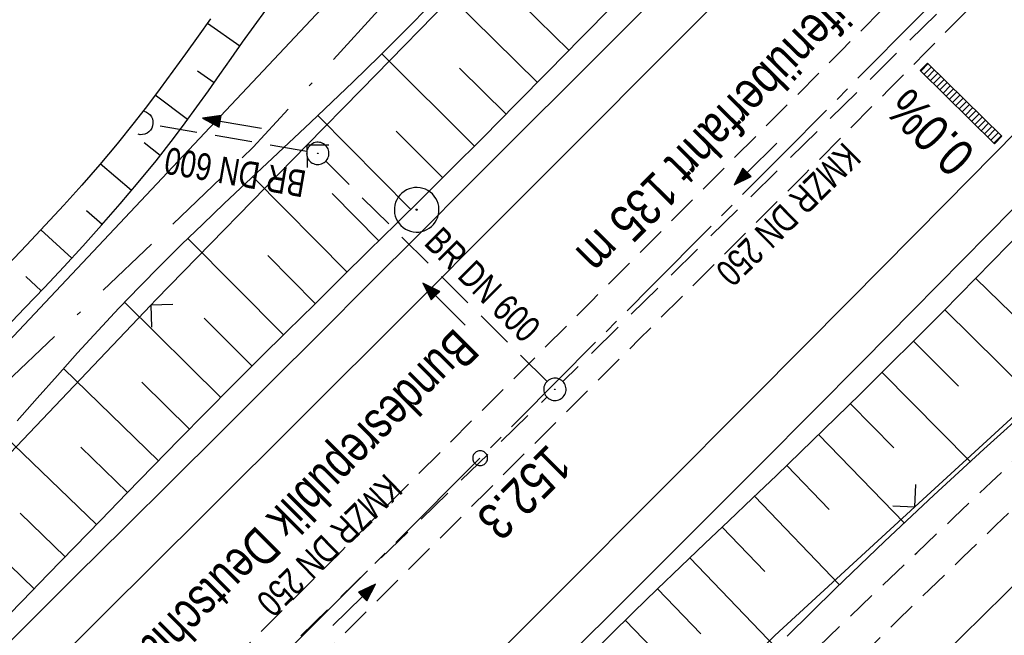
# Model space of a CAD drawing. Extents: x 510526 to 513920, y 467229 to 478797.
# Tile 205 of 256: x 511260 to 511326, y 473008 to 473049. Entities that reach past the tile are written whole.
import ezdxf

# ---------------------------------------------------------------- set-up
doc = ezdxf.new("R2010")
doc.units = 0
doc.header["$LTSCALE"] = 10
doc.header["$MEASUREMENT"] = 0
for name, pattern in [('ACAD_ISO16W100', [73, 15, -6.5, 15, -6.5, 15, -7, 1, -7]), ('ACHSE', [5.5, 4, -0.5, 0.5, -0.5]), ('LT00', [0]), ('LT03', [0.5, 0.3, -0.2]), ('LT11', [0.3, 0.2, -0.1]), ('STRICHLINIE2', [0.375, 0.25, -0.125])]:
    doc.linetypes.add(name, pattern=pattern)
doc.layers.get('0').update_dxf_attribs({"linetype": 'LT00'})
for name, color, linetype in [('-AX-020', 250, 'ACHSE'), ('-Halt-Pfeil', 4, 'LT00'), ('-Haltung', 182, 'STRICHLINIE2'), ('-Haltungsbeschriftung', 182, 'LT00'), ('-QUE-20O', 11, 'LT00'), ('-ST-20-1', 250, 'LT00'), ('BAB-KABEL', 220, 'ACAD_ISO16W100'), ('BRD', 255, 'Continuous'), ('DFK_AB_L', 21, 'LT00'), ('MITTELSTREIFEN-Ü_LINIE', 250, 'LT11'), ('MITTELSTREIFEN-Ü_TEXT', 250, 'LT03'), ('V93_AFBR_BAB', 250, 'LT00'), ('V93_BOESCH', 250, 'LT00'), ('V93_BOSCHUNG', 250, 'LT00'), ('V93_FELDWEG', 250, 'LT11'), ('V93_KA_PRUF', 182, 'LT00'), ('V93_LD_MARK', 250, 'LT00'), ('V93_PKT_AU', 211, 'LT00'), ('V93_UK_DURCH', 182, 'LT00'), ('V93_ZAUN', 40, 'LT00')]:
    doc.layers.add(name, color=color, linetype=linetype)
doc.styles.add('Arial', font='ARIAL.TTF')
doc.styles.add('Beschrift', font='ARIAL.TTF')
doc.styles.add('Haltungsbeschriftung', font='ARIAL.TTF', dxfattribs={"width": 0.75})

# ---------------------------------------------------------------- blocks, each defined once
blk = doc.blocks.new('SYMB0002')
at = {"color": 0, "linetype": 'ByBlock'}
for points in [[(-0.031395, 0.499013), (-0.093691, 0.491144), (-0.154509, 0.475528), (-0.21289, 0.452414), (-0.267913, 0.422164), (-0.318712, 0.385257), (-0.364484, 0.342274), (-0.404509, 0.293893), (-0.438154, 0.240877), (-0.464888, 0.184062), (-0.484292, 0.124345), (-0.496058, 0.062667), (-0.5, 0)], [(-0.5, 0), (-0.496058, -0.062667), (-0.484292, -0.124345), (-0.464888, -0.184062), (-0.438154, -0.240877), (-0.404509, -0.293893), (-0.364485, -0.342274), (-0.318712, -0.385257), (-0.267914, -0.422164), (-0.21289, -0.452414), (-0.154509, -0.475529), (-0.093691, -0.491144), (-0.031395, -0.499014), (0.031395, -0.499014)], [(0.5, 0), (0.496057, 0.062667), (0.484292, 0.124345), (0.464888, 0.184062), (0.438153, 0.240877), (0.404509, 0.293893), (0.364484, 0.342274), (0.318712, 0.385257), (0.267913, 0.422164), (0.21289, 0.452414), (0.154509, 0.475528), (0.093691, 0.491144), (0.031395, 0.499013), (-0.031395, 0.499013)], [(0.031395, -0.499014), (0.093691, -0.491144), (0.154509, -0.475529), (0.21289, -0.452414), (0.267914, -0.422164), (0.318712, -0.385257), (0.364485, -0.342274), (0.404509, -0.293893), (0.438154, -0.240877), (0.464889, -0.184062), (0.484292, -0.124345), (0.496058, -0.062667), (0.5, 0)]]:
    blk.add_lwpolyline(points, dxfattribs=at)
blk = doc.blocks.new('SYMB0003')
at = {"color": 0, "linetype": 'ByBlock'}
for p, q in [((-0.015712, 0), (0.010166, 0.012015)), ((0, -0.021257), (-0.015712, 0)), ((0.010166, 0.012015), (0, -0.021257))]:
    blk.add_line(p, q, dxfattribs=at)
for points in [[(-0.031395, 0.499013), (-0.093691, 0.491144), (-0.154509, 0.475528), (-0.21289, 0.452414), (-0.267913, 0.422164), (-0.318712, 0.385257), (-0.364484, 0.342274), (-0.404509, 0.293893), (-0.438154, 0.240877), (-0.464888, 0.184062), (-0.484292, 0.124345), (-0.496058, 0.062667), (-0.5, 0)], [(0.5, 0), (0.496057, 0.062667), (0.484292, 0.124345), (0.464888, 0.184062), (0.438153, 0.240877), (0.404509, 0.293893), (0.364484, 0.342274), (0.318712, 0.385257), (0.267913, 0.422164), (0.21289, 0.452414), (0.154509, 0.475528), (0.093691, 0.491144), (0.031395, 0.499013), (-0.031395, 0.499013)], [(-0.5, 0), (-0.496058, -0.062667), (-0.484292, -0.124345), (-0.464888, -0.184062), (-0.438154, -0.240877), (-0.404509, -0.293893), (-0.364485, -0.342274), (-0.318712, -0.385257), (-0.267914, -0.422164), (-0.21289, -0.452414), (-0.154509, -0.475529), (-0.093691, -0.491144), (-0.031395, -0.499014), (0.031395, -0.499014)], [(0.031395, -0.499014), (0.093691, -0.491144), (0.154509, -0.475529), (0.21289, -0.452414), (0.267914, -0.422164), (0.318712, -0.385257), (0.364485, -0.342274), (0.404509, -0.293893), (0.438154, -0.240877), (0.464889, -0.184062), (0.484292, -0.124345), (0.496058, -0.062667), (0.5, 0)]]:
    blk.add_lwpolyline(points, dxfattribs=at)
blk = doc.blocks.new('SYMB0024')
at = {"color": 0, "linetype": 'ByBlock'}
for p, q in [((-0.5, 0.5), (0, 0)), ((0, 0), (0.5, 0.5))]:
    blk.add_line(p, q, dxfattribs=at)
blk = doc.blocks.new('SYMB1107')
at = {"color": 0, "linetype": 'ByBlock'}
for points in [[(-0.2, 0), (-0.196157, 0.039018), (-0.184776, 0.076537), (-0.166294, 0.111114), (-0.141421, 0.141421), (-0.111114, 0.166294), (-0.076537, 0.184776), (-0.039018, 0.196157), (0, 0.2)], [(0, 0.2), (0.039018, 0.196157), (0.076537, 0.184776), (0.111114, 0.166294), (0.141421, 0.141421), (0.166294, 0.111114), (0.184776, 0.076537), (0.196157, 0.039018), (0.2, 0)]]:
    blk.add_lwpolyline(points, dxfattribs=at)
blk = doc.blocks.new('SYMB0070')
at = {"color": 0, "linetype": 'ByBlock'}
for p, q in [((-0.5, 0), (0.2, 0)), ((0.5, 0), (0.2, 0.1)), ((0.2, 0.1), (0.2, 0)), ((0.468, 0), (0.21, 0.086)), ((0.21, 0.086), (0.21, -0.086)), ((0.21, -0.086), (0.468, 0)), ((0.22, -0.072), (0.437, 0)), ((0.23, -0.058), (0.405, 0)), ((0.24, -0.045), (0.374, 0)), ((0.342, 0), (0.25, 0.031)), ((0.25, 0.031), (0.25, -0.031)), ((0.25, -0.031), (0.342, 0)), ((0.26, -0.017), (0.31, 0)), ((0.27, -0.003), (0.279, 0))]:
    blk.add_line(p, q, dxfattribs=at)
for points in [[(0.2, 0), (0.2, -0.1), (0.5, 0)], [(0.437, 0), (0.22, 0.072), (0.22, -0.072)], [(0.405, 0), (0.23, 0.058), (0.23, -0.058)], [(0.374, 0), (0.24, 0.045), (0.24, -0.045)], [(0.31, 0), (0.26, 0.017), (0.26, -0.017)], [(0.279, 0), (0.27, 0.003), (0.27, -0.003)]]:
    blk.add_lwpolyline(points, dxfattribs=at)

msp = doc.modelspace()

# ---------------------------------------------------------------- linework, layer by layer
at = {"layer": '-AX-020', "ltscale": 0.2, "flags": 128}
msp.add_lwpolyline([(513881.716, 478796.972), (513877.87, 478787.354), (513870.367, 478768.801), (513862.788, 478750.278), (513855.137, 478731.786), (513847.411, 478713.324), (513839.611, 478694.893), (513831.738, 478676.494), (513823.791, 478658.127), (513815.771, 478639.791), (513807.678, 478621.487), (513799.512, 478603.216), (513791.272, 478584.978), (513782.96, 478566.773), (513774.576, 478548.601), (513766.118, 478530.463), (513757.588, 478512.359), (513748.986, 478494.289), (513740.312, 478476.254), (513731.565, 478458.253), (513722.747, 478440.287), (513713.857, 478422.357), (513704.896, 478404.463), (513695.863, 478386.605), (513686.758, 478368.782), (513677.583, 478350.997), (513668.336, 478333.248), (513659.019, 478315.536), (513649.63, 478297.862), (513640.172, 478280.225), (513630.643, 478262.626), (513621.043, 478245.066), (513611.374, 478227.544), (513601.634, 478210.061), (513591.825, 478192.617), (513586.745, 478183.647), (513576.83, 478166.262), (513566.848, 478148.917), (513556.8, 478131.609), (513546.688, 478114.338), (513536.514, 478097.104), (513526.28, 478079.906), (513515.988, 478062.743), (513505.638, 478045.613), (513495.234, 478028.517), (513484.778, 478011.453), (513474.27, 477994.421), (513463.712, 477977.419), (513453.108, 477960.447), (513442.457, 477943.503), (513431.762, 477926.587), (513421.026, 477909.698), (513410.248, 477892.835), (513399.432, 477875.997), (513388.579, 477859.182), (513377.691, 477842.39), (513366.769, 477825.62), (513355.815, 477808.871), (513344.831, 477792.142), (513333.819, 477775.431), (513322.78, 477758.738), (513311.715, 477742.062), (513300.628, 477725.401), (513289.519, 477708.754), (513278.389, 477692.121), (513267.242, 477675.5), (513256.078, 477658.891), (513244.899, 477642.291), (513233.706, 477625.7), (513222.502, 477609.117), (513211.288, 477592.542), (513200.066, 477575.971), (513188.837, 477559.405), (513177.603, 477542.843), (513166.366, 477526.282), (513154.797, 477509.239), (513142.496, 477491.114), (513130.197, 477472.988), (513117.902, 477454.859), (513105.613, 477436.726), (513093.333, 477418.587), (513081.064, 477400.44), (513068.808, 477382.285), (513056.567, 477364.119), (513044.344, 477345.942), (513032.141, 477327.752), (513019.958, 477309.547), (513007.8, 477291.325), (512995.668, 477273.087), (512983.565, 477254.83), (512971.492, 477236.552), (512959.452, 477218.253), (512947.447, 477199.931), (512935.479, 477181.584), (512923.551, 477163.212), (512911.665, 477144.812), (512899.822, 477126.385), (512888.026, 477107.927), (512876.279, 477089.439), (512864.582, 477070.918), (512852.939, 477052.364), (512841.352, 477033.775), (512829.822, 477015.15), (512818.352, 476996.488), (512806.945, 476977.787), (512795.603, 476959.048), (512789.644, 476949.141), (512778.405, 476930.339), (512767.236, 476911.496), (512756.135, 476892.613), (512745.103, 476873.688), (512734.14, 476854.724), (512723.246, 476835.72), (512712.422, 476816.676), (512701.668, 476797.593), (512690.983, 476778.471), (512680.369, 476759.309), (512669.824, 476740.11), (512659.35, 476720.871), (512648.946, 476701.595), (512638.612, 476682.281), (512628.349, 476662.929), (512618.157, 476643.54), (512608.036, 476624.113), (512597.985, 476604.65), (512588.006, 476585.15), (512578.098, 476565.614), (512568.261, 476546.042), (512558.497, 476526.434), (512548.803, 476506.791), (512539.182, 476487.112), (512529.632, 476467.399), (512520.155, 476447.65), (512510.749, 476427.867), (512501.416, 476408.05), (512492.156, 476388.199), (512482.968, 476368.314), (512473.852, 476348.396), (512464.81, 476328.445), (512455.84, 476308.46), (512446.944, 476288.443), (512438.12, 476268.394), (512429.37, 476248.313), (512420.694, 476228.2), (512412.09, 476208.055), (512403.561, 476187.879), (512395.105, 476167.672), (512386.723, 476147.434), (512378.415, 476127.166), (512370.181, 476106.867), (512362.021, 476086.539), (512353.936, 476066.181), (512345.925, 476045.794), (512337.988, 476025.377), (512330.127, 476004.932), (512322.339, 475984.458), (512314.627, 475963.955), (512306.989, 475943.425), (512299.427, 475922.867), (512291.94, 475902.281), (512284.528, 475881.669), (512277.191, 475861.029), (512269.93, 475840.362), (512262.744, 475819.67), (512255.634, 475798.951), (512248.599, 475778.206), (512241.641, 475757.436), (512234.758, 475736.641), (512227.951, 475715.82), (512221.221, 475694.975), (512214.566, 475674.105), (512207.988, 475653.211), (512201.487, 475632.294), (512200.128, 475627.887), (512194.281, 475608.791), (512188.5, 475589.674), (512182.785, 475570.538), (512177.137, 475551.381), (512171.56, 475532.204), (512166.053, 475513.007), (512160.618, 475493.788), (512155.257, 475474.55), (512149.971, 475455.29), (512148.09, 475448.361), (512142.908, 475429.074), (512137.804, 475409.765), (512132.778, 475390.436), (512127.829, 475371.088), (512122.957, 475351.719), (512118.163, 475332.332), (512113.447, 475312.925), (512108.808, 475293.499), (512104.247, 475274.055), (512099.765, 475254.593), (512095.36, 475235.113), (512091.033, 475215.616), (512086.785, 475196.101), (512082.614, 475176.57), (512078.522, 475157.022), (512074.508, 475137.458), (512070.573, 475117.878), (512066.716, 475098.282), (512063.238, 475080.246), (512059.532, 475060.621), (512055.901, 475040.983), (512052.344, 475021.33), (512048.857, 475001.665), (512045.438, 474981.988), (512042.084, 474962.3), (512038.794, 474942.602), (512035.562, 474922.893), (512032.388, 474903.175), (512029.269, 474883.449), (512026.201, 474863.714), (512023.183, 474843.972), (512020.21, 474824.222), (512017.282, 474804.467), (512014.394, 474784.705), (512011.544, 474764.937), (512008.73, 474745.165), (512005.949, 474725.388), (512003.198, 474705.607), (512000.474, 474685.821), (511997.775, 474666.033), (511995.098, 474646.242), (511992.439, 474626.448), (511989.798, 474606.651), (511987.169, 474586.854), (511984.552, 474567.054), (511981.943, 474547.253), (511979.34, 474527.452), (511976.744, 474507.689), (511975.127, 474495.377), (511973.477, 474482.815), (511971.825, 474470.254), (511970.169, 474457.693), (511968.506, 474445.133), (511966.835, 474432.574), (511965.154, 474420.016), (511963.46, 474407.46), (511961.752, 474394.906), (511960.027, 474382.355), (511958.283, 474369.806), (511956.518, 474357.259), (511954.73, 474344.717), (511952.918, 474332.177), (511951.078, 474319.642), (511949.209, 474307.111), (511947.309, 474294.584), (511945.376, 474282.063), (511943.407, 474269.547), (511941.4, 474257.038), (511939.355, 474244.534), (511937.267, 474232.038), (511935.137, 474219.549), (511932.96, 474207.067), (511930.736, 474194.594), (511928.462, 474182.131), (511926.136, 474169.676), (511923.757, 474157.232), (511921.321, 474144.799), (511918.829, 474132.377), (511916.276, 474119.967), (511913.661, 474107.57), (511910.982, 474095.187), (511908.238, 474082.818), (511905.425, 474070.464), (511902.544, 474058.127), (511899.59, 474045.806), (511896.562, 474033.504), (511893.47, 474021.261), (511890.29, 474008.997), (511887.033, 473996.753), (511883.699, 473984.53), (511880.287, 473972.328), (511876.798, 473960.148), (511873.233, 473947.991), (511869.591, 473935.856), (511865.873, 473923.745), (511862.077, 473911.656), (511858.206, 473899.593), (511854.259, 473887.554), (511850.236, 473875.54), (511846.136, 473863.552), (511841.962, 473851.59), (511837.711, 473839.654), (511833.386, 473827.746), (511828.985, 473815.865), (511824.51, 473804.012), (511819.96, 473792.188), (511815.335, 473780.392), (511810.636, 473768.626), (511805.863, 473756.89), (511801.015, 473745.185), (511796.094, 473733.51), (511791.099, 473721.866), (511786.031, 473710.255), (511780.889, 473698.675), (511775.675, 473687.128), (511770.388, 473675.615), (511765.028, 473664.135), (511759.596, 473652.689), (511754.091, 473641.278), (511748.515, 473629.901), (511742.867, 473618.56), (511737.147, 473607.255), (511731.356, 473595.986), (511725.494, 473584.754), (511719.562, 473573.559), (511713.558, 473562.402), (511707.485, 473551.283), (511701.341, 473540.203), (511695.128, 473529.162), (511688.845, 473518.159), (511682.492, 473507.198), (511676.07, 473496.276), (511669.58, 473485.395), (511663.021, 473474.555), (511656.394, 473463.757), (511649.699, 473453.001), (511642.935, 473442.288), (511636.105, 473431.617), (511629.207, 473420.99), (511622.242, 473410.406), (511615.211, 473399.867), (511608.113, 473389.372), (511600.949, 473378.922), (511593.719, 473368.518), (511586.423, 473358.16), (511579.062, 473347.848), (511571.637, 473337.582), (511564.147, 473327.364), (511556.592, 473317.193), (511548.973, 473307.07), (511541.291, 473296.996), (511533.545, 473286.969), (511525.735, 473276.993), (511517.863, 473267.066), (511509.929, 473257.188), (511501.932, 473247.361), (511493.873, 473237.584), (511485.753, 473227.859), (511477.572, 473218.186), (511475.548, 473215.811), (511467.291, 473206.202), (511458.976, 473196.642), (511450.605, 473187.132), (511442.182, 473177.667), (511433.709, 473168.249), (511425.188, 473158.872), (511416.622, 473149.537), (511408.014, 473140.241), (511399.365, 473130.982), (511390.679, 473121.758), (511381.958, 473112.568), (511373.205, 473103.409), (511364.421, 473094.278), (511355.61, 473085.175), (511346.772, 473076.096), (511337.912, 473067.039), (511329.031, 473058.003), (511320.132, 473048.986), (511311.216, 473039.984), (511302.286, 473030.997), (511293.345, 473022.02), (511284.394, 473013.053), (511275.436, 473004.094), (511266.473, 472995.139), (511255.909, 472984.591), (511236.789, 472965.502), (511230.177, 472958.9), (511223.567, 472952.294), (511216.964, 472945.683), (511210.368, 472939.063), (511203.785, 472932.433), (511197.215, 472925.788), (511190.663, 472919.125), (511184.131, 472912.443), (511177.622, 472905.739), (511171.139, 472899.01), (511164.685, 472892.252), (511158.263, 472885.464), (511151.877, 472878.643), (511145.529, 472871.786), (511139.222, 472864.891), (511132.96, 472857.955), (511126.746, 472850.976), (511120.583, 472843.952), (511114.476, 472836.881), (511109.32, 472830.82), (511103.322, 472823.655), (511097.386, 472816.438), (511091.511, 472809.171), (511085.699, 472801.854), (511079.95, 472794.488), (511074.265, 472787.072), (511068.642, 472779.609), (511063.084, 472772.097), (511057.591, 472764.538), (511052.162, 472756.933), (511046.799, 472749.281), (511041.501, 472741.584), (511036.27, 472733.841), (511031.105, 472726.054), (511026.007, 472718.223), (511020.976, 472710.349), (511016.012, 472702.431), (511011.117, 472694.472), (511006.29, 472686.471), (511001.532, 472678.429), (510996.842, 472670.347), (510992.223, 472662.225), (510987.672, 472654.063), (510983.192, 472645.863), (510978.782, 472637.625), (510974.443, 472629.349), (510970.175, 472621.036), (510965.978, 472612.687), (510961.853, 472604.303), (510957.799, 472595.883), (510953.818, 472587.43), (510949.91, 472578.942), (510946.074, 472570.422), (510942.311, 472561.868), (510938.622, 472553.283), (510935.007, 472544.666), (510931.465, 472536.02), (510927.997, 472527.343), (510924.604, 472518.636), (510921.286, 472509.901), (510918.042, 472501.138), (510914.874, 472492.347), (510911.781, 472483.529), (510908.763, 472474.686), (510905.821, 472465.817), (510902.956, 472456.923), (510900.166, 472448.004), (510897.454, 472439.062), (510894.817, 472430.098), (510892.258, 472421.111), (510889.776, 472412.102), (510887.37, 472403.073), (510885.043, 472394.023), (510882.792, 472384.954), (510880.62, 472375.866), (510878.525, 472366.759), (510876.509, 472357.635), (510874.57, 472348.494), (510872.71, 472339.337), (510870.929, 472330.164), (510869.226, 472320.976), (510867.602, 472311.774), (510866.056, 472302.558), (510864.59, 472293.33), (510863.202, 472284.089), (510861.894, 472274.837), (510860.665, 472265.574), (510859.516, 472256.301), (510858.445, 472247.018), (510857.455, 472237.726), (510856.544, 472228.427), (510855.712, 472219.119), (510854.96, 472209.806), (510854.288, 472200.485), (510853.696, 472191.159), (510853.184, 472181.829), (510852.752, 472172.495), (510852.399, 472163.157), (510852.127, 472153.817), (510851.934, 472144.475), (510851.822, 472135.131), (510851.789, 472125.787), (510851.836, 472116.443), (510851.964, 472107.1), (510852.009, 472104.711), (510852.237, 472095.37), (510852.543, 472086.03), (510852.927, 472076.694), (510853.387, 472067.361), (510853.922, 472058.032), (510854.53, 472048.707), (510855.21, 472039.388), (510855.961, 472030.074), (510856.782, 472020.766), (510857.671, 472011.464), (510858.627, 472002.169), (510859.649, 471992.88), (510860.734, 471983.599), (510861.883, 471974.326), (510863.094, 471965.06), (510864.364, 471955.802), (510865.694, 471946.554), (510867.082, 471937.313), (510868.525, 471928.081), (510870.024, 471918.857), (510871.577, 471909.643), (510873.182, 471900.438), (510874.839, 471891.241), (510876.545, 471882.054), (510878.3, 471872.876), (510880.102, 471863.708), (510881.95, 471854.548), (510883.842, 471845.397), (510885.778, 471836.255), (510887.756, 471827.123), (510889.775, 471817.999), (510891.834, 471808.885), (510893.93, 471799.779), (510896.064, 471790.681), (510898.233, 471781.592), (510900.437, 471772.511), (510902.673, 471763.439), (510904.942, 471754.374), (510907.241, 471745.317), (510909.57, 471736.267), (510911.926, 471727.225), (510914.31, 471718.19), (510916.719, 471709.161), (510919.152, 471700.139), (510921.608, 471691.124), (510924.087, 471682.114), (510926.585, 471673.11), (510929.104, 471664.112), (510931.64, 471655.118), (510934.193, 471646.129), (510936.762, 471637.145), (510939.345, 471628.165), (510941.941, 471619.188), (510944.55, 471610.216), (510947.169, 471601.246), (510949.797, 471592.279), (510952.434, 471583.314), (510955.078, 471574.352), (510957.727, 471565.391), (510960.382, 471556.431), (510963.039, 471547.473), (510967.703, 471531.767), (510970.248, 471523.199), (510975.26, 471506.323), (510980.27, 471489.445), (510985.273, 471472.566), (510990.267, 471455.684), (510995.248, 471438.798), (511000.214, 471421.908), (511005.162, 471405.012), (511010.087, 471388.11), (511014.988, 471371.201), (511019.861, 471354.283), (511024.703, 471337.357), (511029.511, 471320.421), (511034.281, 471303.475), (511039.011, 471286.517), (511043.698, 471269.547), (511048.338, 471252.564), (511052.928, 471235.568), (511057.465, 471218.557), (511061.945, 471201.532), (511066.367, 471184.491), (511070.726, 471167.434), (511075.019, 471150.36), (511079.243, 471133.269), (511083.395, 471116.16), (511086.572, 471102.843), (511090.589, 471085.702), (511094.527, 471068.543), (511098.388, 471051.366), (511102.17, 471034.172), (511105.875, 471016.961), (511109.501, 470999.734), (511113.048, 470982.489), (511116.518, 470965.23), (511119.908, 470947.954), (511123.221, 470930.663), (511126.454, 470913.357), (511129.609, 470896.037), (511132.686, 470878.703), (511135.683, 470861.354), (511138.602, 470843.993), (511141.441, 470826.619), (511144.202, 470809.231), (511146.884, 470791.831), (511149.487, 470774.42), (511152.01, 470756.996), (511154.454, 470739.562), (511156.819, 470722.116), (511159.105, 470704.66), (511161.311, 470687.193), (511163.438, 470669.717), (511165.485, 470652.232), (511165.638, 470650.897), (511167.873, 470631.022), (511170.027, 470611.138), (511172.103, 470591.246), (511174.098, 470571.346), (511176.014, 470551.438), (511177.851, 470531.523), (511179.526, 470512.546), (511180.884, 470496.345), (511182.163, 470480.137), (511183.363, 470463.922), (511184.482, 470447.702), (511185.522, 470431.478), (511186.482, 470415.247), (511187.362, 470399.013), (511188.162, 470382.774), (511188.882, 470366.532), (511189.522, 470350.286), (511190.082, 470334.037), (511190.563, 470317.786), (511190.963, 470301.532), (511191.284, 470285.277), (511191.524, 470269.02), (511191.684, 470252.763), (511191.765, 470236.505), (511191.765, 470220.247), (511191.686, 470203.988), (511191.526, 470187.731), (511191.287, 470171.474), (511191.243, 470169.007), (511190.912, 470152.752), (511190.504, 470136.499), (511190.023, 470120.247), (511189.472, 470103.998), (511188.854, 470087.752), (511188.173, 470071.508), (511187.432, 470055.266), (511186.634, 470039.027), (511185.783, 470022.791), (511184.882, 470006.558), (511183.935, 469990.327), (511182.944, 469974.099), (511181.913, 469957.873), (511180.846, 469941.65), (511179.745, 469925.429), (511178.614, 469909.21), (511177.457, 469892.993), (511176.276, 469876.777), (511175.075, 469860.563), (511173.858, 469844.35), (511172.627, 469828.139), (511171.386, 469811.927), (511170.138, 469795.717), (511168.847, 469778.991), (511030.959, 467993.348), (511029.419, 467973.407), (511027.883, 467953.466), (511026.353, 467933.525), (511024.832, 467913.582), (511023.323, 467893.64), (511021.828, 467873.695), (511020.353, 467853.75), (511018.898, 467833.804), (511017.467, 467813.855), (511016.063, 467793.903), (511014.69, 467773.951), (511013.35, 467753.995), (511012.046, 467734.038), (511010.782, 467714.078), (511009.56, 467694.116), (511008.383, 467674.151), (511007.254, 467654.183), (511006.177, 467634.211), (511005.154, 467614.237), (511004.188, 467594.261), (511003.284, 467574.281), (511002.442, 467554.299), (511001.667, 467534.314), (511000.962, 467514.327), (511000.329, 467494.336), (510999.772, 467474.345), (510999.556, 467465.709), (510999.112, 467445.714), (510998.747, 467425.717), (510998.463, 467405.719), (510998.259, 467385.719), (510998.135, 467365.72), (510998.091, 467345.72), (510998.127, 467325.72), (510998.243, 467305.721), (510998.439, 467285.721), (510998.715, 467265.723), (510999.071, 467245.726), (510999.432, 467229.156)], dxfattribs=at)
at = {"layer": '-Haltung'}
for p, q in [((511324.114, 473051.932), (511296.357, 473024.617)), ((511279.162, 473040.072), (511268.776, 473041.872)), ((511295.291, 473024.62), (511280.433, 473039.415)), ((511267.996, 472997.095), (511295.284, 473023.569))]:
    msp.add_line(p, q, dxfattribs=at)
at = {"layer": '-QUE-20O'}
for p, q in [((511320.889, 473045.973), (511320.396, 473045.475)), ((511320.61, 473045.264), (511321.102, 473045.762)), ((511321.315, 473045.551), (511320.823, 473045.053)), ((511321.036, 473044.842), (511321.529, 473045.34)), ((511321.742, 473045.129), (511321.25, 473044.631)), ((511321.463, 473044.42), (511321.955, 473044.918)), ((511322.168, 473044.707), (511321.676, 473044.209)), ((511321.889, 473043.998), (511322.382, 473044.496)), ((511322.595, 473044.285), (511322.103, 473043.787)), ((511322.316, 473043.576), (511322.808, 473044.074)), ((511323.022, 473043.863), (511322.529, 473043.365)), ((511322.743, 473043.154), (511323.235, 473043.652)), ((511323.448, 473043.441), (511322.956, 473042.943)), ((511323.169, 473042.732), (511323.661, 473043.23)), ((511323.875, 473043.019), (511323.382, 473042.521)), ((511323.596, 473042.31), (511324.088, 473042.808)), ((511324.301, 473042.597), (511323.809, 473042.099)), ((511324.022, 473041.888), (511324.515, 473042.386)), ((511324.728, 473042.175), (511324.236, 473041.677)), ((511324.449, 473041.466), (511324.941, 473041.964)), ((511325.154, 473041.753), (511324.662, 473041.255)), ((511324.875, 473041.044), (511325.368, 473041.542)), ((511325.581, 473041.331), (511325.089, 473040.833)), ((511325.302, 473040.622), (511325.794, 473041.12))]:
    msp.add_line(p, q, dxfattribs=at)
msp.add_lwpolyline([(511320.356, 473045.515), (511320.848, 473046.013), (511325.824, 473041.09), (511325.332, 473040.592), (511320.356, 473045.515)], dxfattribs=at)
at = {"layer": 'BAB-KABEL', "ltscale": 0.03, "flags": 128}
msp.add_lwpolyline([(513339.839, 477816.319), (513312.266, 477774.649), (513284.672, 477732.996), (513252.5, 477694.412), (513223.881, 477653.496), (513195.795, 477612.121), (513167.629, 477570.875), (513139.88, 477529.298), (513111.793, 477487.916), (513083.807, 477446.454), (513055.844, 477404.978), (513022.492, 477355.034), (513000.515, 477321.52), (512973.122, 477279.62), (512945.422, 477237.871), (512917.575, 477196.217), (512879.155, 477137.499), (512858.339, 477103.216), (512837.389, 477068.954), (512811.451, 477026.06), (512784.195, 476983.896), (512756.652, 476941.559), (512731.123, 476898.632), (512706.393, 476854.964), (512681.949, 476811.101), (512658.869, 476770.394), (512633.742, 476723.052), (512609.823, 476678.973), (512586.03, 476634.72), (512574.463, 476609.04), (512565.77, 476584.237), (512545.206, 476542.916), (512523.454, 476497.739), (512501.769, 476452.474), (512480.246, 476407.171), (512458.846, 476361.789), (512438.563, 476315.939), (512418.177, 476270.118), (512378.72, 476177.833), (512359.892, 476131.364), (512341.348, 476084.783), (512322.575, 476038.314), (512304.817, 475991.341), (512287.677, 475944.24), (512270.282, 475897.168), (512254.121, 475849.696), (512237.768, 475802.276), (512221.53, 475754.824), (512205.859, 475707.192), (512190.782, 475659.377), (512175.78, 475611.52), (512161.516, 475563.423), (512145.692, 475515.804), (512137.725, 475496.074), (512130.625, 475467.918), (512119.035, 475418.91), (512105.583, 475370.555), (512100.73, 475351.099), (512084.182, 475320.513), (512082.618, 475318.668), (512071.987, 475296.243), (512062.064, 475264.372), (512059.316, 475232.902), (512061.872, 475193.176), (512054.818, 475143.1), (512045.689, 475099.989), (512036.29, 475050.898), (512027.273, 475001.725), (512018.223, 474952.549), (512008.899, 474903.418), (512000.14, 474854.229), (511992.355, 474804.855), (511985.273, 474755.369), (511977.385, 474700.851), (511969.41, 474646.425), (511966.53, 474615.204), (511972.795, 474604.79), (511970.049, 474596.165), (511959.565, 474586.374), (511941.907, 474517.478), (511936.852, 474477.772), (511926.657, 474399.733), (511919.973, 474355.376), (511910.09, 474296.615), (511899.454, 474238.126), (511883.784, 474152.683), (511870.289, 474094.001), (511857.131, 474053.876), (511852.776, 474012.454), (511853.171, 473966.862), (511852.492, 473957.146), (511851.311, 473949.656), (511841.692, 473942.065), (511825.821, 473895.229), (511826.651, 473894.117), (511810.899, 473851.945), (511793.573, 473805.027), (511775.285, 473758.358), (511755.124, 473712.475), (511734.052, 473667.008), (511712.225, 473621.972), (511689.498, 473577.273), (511665.157, 473533.497), (511639.854, 473490.241), (511612.908, 473448.14), (511601.588, 473431.806), (511558.048, 473366.072), (511514.894, 473306.01), (511484.056, 473267.454), (511450.631, 473224.7), (511393.065, 473164.53), (511363.017, 473132.866), (511308.517, 473076.446), (511275.572, 473040.359), (511243.006, 473009.331), (511235.22, 472986.054), (511231.03, 472981.056), (511075.99, 472813.106), (511070.243, 472807.304), (511057.801, 472797.513), (511038.028, 472769.96), (511010.695, 472730.526), (510983.876, 472687.185), (510959.577, 472643.761), (510934.3, 472604.326), (510904.804, 472574.327), (510913.914, 472558.288), (510911.702, 472550.665), (510911.228, 472549.239), (510895.971, 472514.712), (510882.655, 472477.924), (510872.403, 472460.753), (510857.497, 472432.352), (510836.101, 472381.12), (510836.281, 472368.894), (510832.944, 472355.972), (510830.181, 472332.026), (510848.219, 472325.537), (510838.512, 472271.416), (510831.965, 472215.431), (510830.702, 472169.392), (510828.833, 472118.665), (510829.075, 472067.625), (510833.949, 472011.739), (510842.444, 471951.437), (510849.978, 471906.34), (510856.18, 471866.272), (510867.229, 471812.821), (510879.853, 471762.875), (510891.506, 471713.806), (510903.789, 471665.07), (510916.063, 471616.285), (510929.638, 471568.076), (510950.958, 471501.368), (510971.606, 471429.824), (510974.35, 471422.765), (510989.551, 471366.875), (511004.499, 471314.199), (511016.364, 471270.838), (511026.276, 471232.419), (511039.24, 471184.146), (511056.597, 471116.881), (511065.905, 471078.265), (511077.604, 471030.011), (511089.225, 470981.622), (511098.911, 470932.895), (511107.165, 470884.025), (511116.152, 470835.042), (511125.079, 470786.059), (511133.148, 470736.973), (511137.299, 470706.315), (511129.89, 470689.715), (511129.543, 470684.612), (511132.443, 470671.581), (511143.113, 470670.948), (511145.784, 470638.261), (511151.08, 470588.888), (511155.977, 470539.416), (511159.512, 470489.779), (511162.627, 470440.141), (511165.944, 470390.621), (511167.842, 470340.945), (511167.805, 470291.237), (511167.773, 470272.425), (511169.192, 470243.962), (511168.974, 470223.344), (511163.734, 470203.872), (511151.457, 470170.118), (511152.401, 470145.764), (511161.627, 470107.325), (511162.261, 470078.654), (511157.084, 470021.39), (511153.973, 469975.779), (511150.229, 469924.108), (511146.614, 469878.373), (511141.044, 469826.728), (511133.852, 469745.039), (511131.815, 469700.017), (511128.932, 469655.166), (511125.194, 469595.287), (511130.663, 469554.69), (511130.405, 469544.669), (511121.691, 469477.401)], dxfattribs=at)
at = {"layer": 'DFK_AB_L'}
for p, q in [((511318.116, 473090.053), (511219.994, 472985.706)), ((511375.156, 473058.723), (511291.504, 472976.326))]:
    msp.add_line(p, q, dxfattribs=at)
at = {"layer": 'MITTELSTREIFEN-Ü_LINIE', "flags": 128}
for points in [[(511359.822, 473092.378), (511346.747, 473078.92), (511332.503, 473064.433), (511315.065, 473046.86), (511298.292, 473030.033), (511281.561, 473013.296), (511255.324, 472987.003)], [(511260.453, 472986.6), (511261.621, 472987.781), (511262.79, 472988.961), (511263.963, 472990.137), (511265.206, 472991.372), (511266.452, 472992.603), (511267.701, 472993.832), (511271.071, 472997.156), (511274.436, 473000.486), (511277.795, 473003.821), (511281.151, 473007.16), (511284.504, 473010.502), (511287.902, 473013.893), (511291.298, 473017.285), (511294.693, 473020.677), (511298.089, 473024.07), (511301.486, 473027.461), (511304.281, 473030.25), (511307.076, 473033.038), (511309.87, 473035.828), (511312.662, 473038.621), (511315.449, 473041.417), (511318.232, 473044.218), (511320.713, 473046.725), (511323.19, 473049.235), (511325.664, 473051.747), (511328.138, 473054.261), (511330.611, 473056.775), (511333.086, 473059.287), (511335.564, 473061.796), (511337.624, 473063.878), (511339.685, 473065.959), (511341.745, 473068.041), (511343.801, 473070.127), (511345.851, 473072.219), (511347.893, 473074.319), (511349.925, 473076.429), (511351.34, 473077.911), (511352.751, 473079.397), (511354.163, 473080.882), (511355.576, 473082.366), (511356.995, 473083.844), (511358.422, 473085.314), (511359.859, 473086.773), (511361.31, 473088.219), (511362.778, 473089.648)]]:
    msp.add_lwpolyline(points, dxfattribs=at)
at = {"layer": 'V93_AFBR_BAB'}
for points in [[(511229.736, 472977.803), (511232.509, 472980.55), (511235.281, 472983.298), (511239.683, 472987.67), (511244.081, 472992.046), (511248.476, 472996.425), (511251.415, 472999.357), (511254.354, 473002.288), (511257.294, 473005.218), (511260.501, 473008.409), (511263.71, 473011.598), (511266.92, 473014.786), (511270.128, 473017.975), (511273.335, 473021.166), (511276.687, 473024.508), (511280.036, 473027.852), (511283.382, 473031.199), (511286.728, 473034.547), (511290.073, 473037.895), (511293.544, 473041.37), (511297.015, 473044.845), (511300.484, 473048.322), (511303.951, 473051.801)], [(511326.577, 473036.208), (511323.214, 473032.79), (511319.846, 473029.378), (511316.474, 473025.97), (511313.097, 473022.566), (511309.717, 473019.165), (511307.26, 473016.696), (511304.8, 473014.229), (511302.337, 473011.766), (511299.869, 473009.308), (511297.396, 473006.855), (511294.915, 473004.41), (511292.427, 473001.972), (511290.368, 472999.968), (511288.305, 472997.968), (511286.24, 472995.97), (511284.174, 472993.972), (511282.111, 472991.973), (511280.051, 472989.97), (511277.996, 472987.961), (511275.95, 472985.944), (511274.753, 472984.756), (511273.557, 472983.566)]]:
    msp.add_lwpolyline(points, dxfattribs=at)
at = {"layer": 'V93_BOESCH'}
for points in [[(511258.269, 473008.056), (511260.041, 473009.857), (511261.805, 473011.665), (511263.566, 473013.479), (511265.324, 473015.295), (511267.083, 473017.112), (511268.844, 473018.926), (511270.61, 473020.736), (511272.382, 473022.539), (511274.194, 473024.365), (511276.015, 473026.182), (511277.841, 473027.994), (511279.671, 473029.801), (511281.503, 473031.606), (511283.336, 473033.41), (511285.168, 473035.215), (511286.996, 473037.024), (511288.82, 473038.837), (511291.017, 473041.038), (511293.207, 473043.247), (511295.391, 473045.461), (511297.572, 473047.679), (511299.752, 473049.897)], [(511258.926, 473028.194), (511260.24, 473029.561), (511261.547, 473030.935), (511262.842, 473032.317), (511264.124, 473033.711), (511265.387, 473035.119), (511266.631, 473036.544), (511267.85, 473037.988), (511269.042, 473039.455), (511270.203, 473040.945), (511270.998, 473042.006), (511271.78, 473043.076), (511272.553, 473044.155), (511273.32, 473045.238), (511274.085, 473046.323), (511274.851, 473047.407), (511275.622, 473048.487), (511276.401, 473049.561)], [(511259.724, 473021.968), (511261.064, 473023.502), (511262.414, 473025.029), (511263.774, 473026.545), (511265.148, 473028.048), (511266.538, 473029.535), (511267.946, 473031.003), (511269.342, 473032.418), (511270.755, 473033.816), (511272.181, 473035.199), (511273.617, 473036.571), (511275.061, 473037.935), (511276.509, 473039.295), (511277.957, 473040.654), (511279.403, 473042.015), (511280.844, 473043.382), (511282.276, 473044.757), (511284.037, 473046.479), (511285.781, 473048.218), (511287.512, 473049.97)], [(511272.703, 473048.984), (511271.862, 473047.811), (511271.021, 473046.638), (511270.176, 473045.469), (511269.323, 473044.307), (511268.458, 473043.155), (511267.577, 473042.017), (511266.433, 473040.595), (511265.26, 473039.197), (511264.063, 473037.82), (511262.843, 473036.461), (511261.605, 473035.117), (511260.351, 473033.786), (511259.086, 473032.465)], [(511327.377, 473034.922), (511321.886, 473029.315), (511316.324, 473023.778), (511310.692, 473018.308), (511309.093, 473016.778), (511307.49, 473015.252), (511305.888, 473013.725), (511304.287, 473012.197), (511302.691, 473010.664), (511301.103, 473009.124), (511299.525, 473007.574), (511297.959, 473006.013)], [(511328.002, 473023.124), (511324.622, 473020.072), (511321.272, 473016.986), (511317.952, 473013.866), (511314.664, 473010.708), (511311.408, 473007.514)]]:
    msp.add_lwpolyline(points, dxfattribs=at)
at = {"layer": 'V93_BOSCHUNG'}
for p, q in [((511294.657, 473044.716), (511288.401, 473050.879)), ((511296.77, 473046.862), (511293.625, 473049.944)), ((511274.661, 473047.139), (511272.486, 473048.681)), ((511290.417, 473040.436), (511284.194, 473046.636)), ((511292.54, 473042.573), (511289.417, 473045.667)), ((511272.932, 473044.688), (511271.834, 473045.466)), ((511271.163, 473042.229), (511268.98, 473043.847)), ((511286.149, 473036.184), (511279.897, 473042.482)), ((511288.287, 473038.306), (511285.164, 473041.435)), ((511269.322, 473039.809), (511268.248, 473040.659)), ((511267.4, 473037.45), (511265.29, 473039.232)), ((511281.867, 473031.964), (511275.533, 473038.379)), ((511284.005, 473034.068), (511280.863, 473037.251)), ((511265.421, 473035.158), (511264.376, 473036.079)), ((511263.395, 473032.915), (511261.315, 473034.807)), ((511277.604, 473027.759), (511271.181, 473034.231)), ((511279.729, 473029.859), (511276.541, 473033.089)), ((511261.332, 473030.707), (511260.297, 473031.678)), ((511324.091, 473031.55), (511327.276, 473028.43)), ((511273.382, 473023.548), (511266.928, 473029.946)), ((511322.001, 473029.432), (511328.195, 473023.297)), ((511275.484, 473025.654), (511272.261, 473028.883)), ((511319.901, 473027.324), (511322.922, 473024.298)), ((511269.202, 473019.295), (511262.836, 473025.503)), ((511317.791, 473025.226), (511323.706, 473019.234)), ((511271.282, 473021.422), (511268.076, 473024.584)), ((511315.663, 473023.128), (511318.577, 473020.16)), ((511313.532, 473021.051), (511319.283, 473015.124)), ((511265.043, 473015.004), (511258.857, 473020.969)), ((511267.121, 473017.151), (511263.98, 473020.197)), ((511311.384, 473018.974), (511314.241, 473016.013)), ((511260.847, 473010.682), (511254.945, 473016.44)), ((511309.227, 473016.906), (511314.927, 473010.963)), ((511262.947, 473012.841), (511259.924, 473015.773)), ((511307.055, 473014.837), (511309.917, 473011.853)), ((511304.883, 473012.767), (511310.648, 473006.757)), ((511302.71, 473010.682), (511305.626, 473007.659)), ((511300.541, 473008.574), (511306.466, 473002.503))]:
    msp.add_line(p, q, dxfattribs=at)
at = {"layer": 'V93_FELDWEG', "flags": 128}
for points in [[(511264.307, 472971.807), (511265.388, 472971.846), (511266.717, 472971.906), (511268.044, 472971.982), (511269.367, 472972.08), (511270.686, 472972.206), (511272, 472972.365), (511273.307, 472972.563), (511274.609, 472972.806), (511275.902, 472973.098), (511277.288, 472973.474), (511278.66, 472973.913), (511280.012, 472974.415), (511281.341, 472974.977), (511282.641, 472975.599), (511283.907, 472976.279), (511285.136, 472977.017), (511286.323, 472977.81), (511287.459, 472978.653), (511288.551, 472979.546), (511289.606, 472980.484), (511290.625, 472981.463), (511291.614, 472982.476), (511292.577, 472983.521), (511293.517, 472984.593), (511294.439, 472985.686), (511295.346, 472986.797), (511296.242, 472987.92), (511297.133, 472989.051), (511298.02, 472990.185), (511298.91, 472991.318), (511299.805, 472992.445), (511300.71, 472993.561), (511301.629, 472994.662), (511302.787, 472995.996), (511303.969, 472997.304), (511305.172, 472998.588), (511306.394, 472999.851), (511307.63, 473001.099), (511308.879, 473002.332), (511310.137, 473003.556), (511311.401, 473004.774), (511312.669, 473005.988), (511315.15, 473008.364), (511317.633, 473010.739), (511320.12, 473013.112), (511322.61, 473015.482), (511325.106, 473017.847), (511327.607, 473020.207), (511330.116, 473022.559), (511332.634, 473024.901), (511335.16, 473027.234), (511338.573, 473030.35), (511342.003, 473033.447), (511345.45, 473036.524), (511348.913, 473039.583), (511352.391, 473042.625), (511355.883, 473045.652), (511359.387, 473048.665), (511362.904, 473051.664), (511366.432, 473054.652), (511368.204, 473056.146), (511369.977, 473057.641), (511371.747, 473059.137), (511373.513, 473060.639), (511375.272, 473062.148), (511377.022, 473063.667), (511378.76, 473065.198), (511380.484, 473066.745), (511382.192, 473068.308), (511383.923, 473069.932), (511385.632, 473071.578), (511387.318, 473073.248), (511388.978, 473074.945), (511390.609, 473076.671), (511392.211, 473078.426), (511393.78, 473080.212), (511395.316, 473082.032), (511396.814, 473083.888), (511398.275, 473085.78), (511398.988, 473086.736), (511399.696, 473087.696), (511400.405, 473088.654), (511401.119, 473089.605), (511401.845, 473090.544), (511402.586, 473091.464), (511403.349, 473092.361), (511404.139, 473093.228), (511404.961, 473094.06), (511405.875, 473094.903), (511406.827, 473095.706), (511407.811, 473096.473), (511408.824, 473097.21), (511409.86, 473097.921), (511410.915, 473098.613), (511411.984, 473099.29), (511413.063, 473099.958), (511414.147, 473100.622), (511415.232, 473101.286), (511416.312, 473101.957), (511417.383, 473102.639), (511418.44, 473103.338), (511419.838, 473104.313), (511421.206, 473105.324), (511422.547, 473106.366), (511423.865, 473107.437), (511425.162, 473108.532), (511426.441, 473109.647), (511427.707, 473110.779), (511428.962, 473111.923), (511430.209, 473113.075), (511431.452, 473114.233), (511433.515, 473116.161), (511435.572, 473118.094), (511437.623, 473120.033), (511439.665, 473121.98), (511441.697, 473123.937), (511443.717, 473125.907), (511445.722, 473127.891), (511448.03, 473130.211), (511450.317, 473132.551), (511452.588, 473134.908), (511454.842, 473137.281), (511457.083, 473139.668), (511459.311, 473142.066), (511461.528, 473144.474), (511463.736, 473146.889), (511465.938, 473149.311), (511468.693, 473152.355), (511471.442, 473155.405), (511474.186, 473158.459), (511476.926, 473161.516), (511479.665, 473164.575), (511482.403, 473167.636), (511485.143, 473170.697), (511487.886, 473173.758), (511490.634, 473176.818), (511493.389, 473179.875), (511495.281, 473181.969), (511497.174, 473184.063), (511499.067, 473186.158), (511500.957, 473188.256), (511502.842, 473190.358), (511504.719, 473192.466), (511506.587, 473194.581), (511508.442, 473196.704), (511510.28, 473198.833)], [(511512.016, 473197.497), (511511.132, 473196.464), (511509.168, 473194.195), (511507.189, 473191.936), (511505.199, 473189.685), (511503.199, 473187.442), (511501.192, 473185.204), (511499.18, 473182.97), (511497.166, 473180.741), (511495.15, 473178.514), (511491.679, 473174.677), (511488.212, 473170.844), (511484.748, 473167.014), (511481.285, 473163.186), (511477.823, 473159.359), (511474.361, 473155.534), (511470.896, 473151.71), (511467.429, 473147.886), (511465.448, 473145.703), (511463.464, 473143.523), (511461.475, 473141.347), (511459.479, 473139.176), (511457.474, 473137.014), (511455.459, 473134.862), (511453.431, 473132.722), (511451.39, 473130.597), (511449.332, 473128.487), (511447.256, 473126.396), (511445.408, 473124.567), (511443.547, 473122.751), (511441.674, 473120.946), (511439.792, 473119.15), (511437.902, 473117.361), (511436.008, 473115.577), (511434.11, 473113.795), (511432.211, 473112.012), (511431.101, 473110.97), (511429.987, 473109.932), (511428.868, 473108.901), (511427.738, 473107.881), (511426.596, 473106.876), (511425.437, 473105.891), (511424.259, 473104.93), (511423.057, 473103.996), (511421.829, 473103.095), (511420.572, 473102.228), (511419.281, 473101.402), (511418.276, 473100.802), (511417.256, 473100.221), (511416.224, 473099.655), (511415.187, 473099.098), (511414.148, 473098.543), (511413.114, 473097.986), (511412.088, 473097.421), (511411.077, 473096.842), (511410.085, 473096.244), (511409.118, 473095.621), (511408.179, 473094.967), (511407.275, 473094.278), (511406.41, 473093.546), (511405.589, 473092.768), (511404.909, 473092.044), (511404.262, 473091.285), (511403.643, 473090.495), (511403.048, 473089.679), (511402.471, 473088.843), (511401.909, 473087.991), (511401.355, 473087.128), (511400.806, 473086.26), (511400.256, 473085.39), (511399.701, 473084.525), (511398.349, 473082.508), (511396.942, 473080.539), (511395.486, 473078.617), (511393.982, 473076.738), (511392.433, 473074.901), (511390.844, 473073.102), (511389.216, 473071.34), (511387.554, 473069.612), (511385.859, 473067.916), (511384.136, 473066.248), (511382.432, 473064.65), (511380.706, 473063.073), (511378.96, 473061.517), (511377.199, 473059.979), (511375.423, 473058.454), (511373.636, 473056.942), (511371.841, 473055.439), (511370.04, 473053.942), (511368.236, 473052.45), (511365.572, 473050.248), (511362.908, 473048.047), (511360.247, 473045.844), (511357.591, 473043.637), (511354.94, 473041.424), (511352.297, 473039.203), (511349.664, 473036.971), (511347.041, 473034.726), (511344.432, 473032.466), (511341.837, 473030.19), (511339.259, 473027.895), (511336.699, 473025.578), (511334.423, 473023.485), (511332.16, 473021.374), (511329.91, 473019.25), (511327.67, 473017.115), (511325.439, 473014.971), (511323.215, 473012.82), (511320.996, 473010.665), (511318.78, 473008.508), (511316.566, 473006.353), (511314.351, 473004.2), (511313.095, 473002.981), (511311.841, 473001.761), (511310.591, 473000.537), (511309.348, 472999.304), (511308.114, 472998.061), (511306.893, 472996.803), (511305.685, 472995.528), (511304.495, 472994.232), (511303.324, 472992.913), (511302.378, 472991.81), (511301.442, 472990.693), (511300.514, 472989.567), (511299.59, 472988.437), (511298.666, 472987.306), (511297.739, 472986.181), (511296.804, 472985.065), (511295.858, 472983.963), (511294.897, 472982.88), (511293.918, 472981.819), (511292.917, 472980.787), (511291.889, 472979.787), (511290.833, 472978.824), (511289.743, 472977.903), (511288.616, 472977.028), (511287.449, 472976.203), (511286.179, 472975.398), (511284.865, 472974.653), (511283.513, 472973.968), (511282.128, 472973.343), (511280.714, 472972.776), (511279.276, 472972.269), (511277.821, 472971.82), (511276.352, 472971.428), (511275.006, 472971.121), (511273.653, 472970.856), (511272.296, 472970.63), (511270.933, 472970.436), (511269.567, 472970.272), (511268.197, 472970.131), (511266.825, 472970.009), (511265.45, 472969.902), (511264.074, 472969.804), (511262.172, 472969.675)]]:
    msp.add_lwpolyline(points, dxfattribs=at)
at = {"layer": 'V93_LD_MARK'}
for points in [[(511188.372, 472931.954), (511192.703, 472936.346), (511197.043, 472940.729), (511201.391, 472945.104), (511205.745, 472949.473), (511210.106, 472953.835), (511214.471, 472958.193), (511218.84, 472962.547), (511223.213, 472966.898), (511227.587, 472971.247), (511231.962, 472975.595), (511238.685, 472982.275), (511245.407, 472988.956), (511252.128, 472995.637), (511258.848, 473002.32), (511265.564, 473009.006), (511272.278, 473015.695), (511278.987, 473022.388), (511285.692, 473029.085), (511292.392, 473035.788), (511297.583, 473040.99), (511302.771, 473046.196), (511307.953, 473051.407)], [(511334.904, 473049.619), (511328.479, 473043.091), (511322.044, 473036.572), (511315.601, 473030.063), (511309.148, 473023.562), (511302.688, 473017.068), (511296.221, 473010.582), (511289.747, 473004.103), (511284.709, 472999.069), (511279.668, 472994.038), (511274.624, 472989.009), (511269.58, 472983.981), (511264.535, 472978.954), (511259.49, 472973.927), (511254.446, 472968.898), (511249.405, 472963.867), (511244.366, 472958.834), (511239.33, 472953.797), (511234.299, 472948.756), (511229.272, 472943.71), (511224.252, 472938.658), (511219.238, 472933.599), (511214.232, 472928.532), (511209.234, 472923.457)]]:
    msp.add_lwpolyline(points, dxfattribs=at)
at = {"layer": 'V93_ZAUN'}
for p, q in [((511268.694, 473029.748), (511258.36, 473018.875)), ((511319.997, 473016.21), (511331.046, 473026.355))]:
    msp.add_line(p, q, dxfattribs=at)
for points in [[(511289.632, 473051.232), (511282.802, 473044.217), (511279.164, 473040.489)], [(511279.164, 473040.489), (511269.033, 473030.105), (511268.694, 473029.748)], [(511309.02, 473005.99), (511310.582, 473007.564), (511319.997, 473016.21)]]:
    msp.add_lwpolyline(points, dxfattribs=at)

# ---------------------------------------------------------------- block references
at = {"layer": '-Halt-Pfeil', "yscale": 4, "zscale": 4}
for p, xscale, rotation in [((511274.14, 473041.958), 4.000000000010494, 170.1709621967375), ((511309.292, 473039.227), 3.999999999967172, 224.5381021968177), ((511288.37, 473029.824), 3.999999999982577, 135.120212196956), ((511282.336, 473009.614), 3.999999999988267, 44.13157219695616)]:
    msp.add_blockref('SYMB0070', p, dxfattribs=dict(at, xscale=xscale, rotation=rotation))
at = {"layer": '-ST-20-1', "rotation": 258.929999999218}
msp.add_blockref('SYMB0002', (511290.802, 473019.471), dxfattribs=at)
at = {"layer": 'V93_KA_PRUF', "xscale": 1.499999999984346, "yscale": 1.5, "zscale": 1.5, "rotation": 232.4313115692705}
for p in [(511279.901, 473039.944), (511295.822, 473024.091)]:
    msp.add_blockref('SYMB0003', p, dxfattribs=at)
at = {"layer": 'V93_PKT_AU', "xscale": 3.000000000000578, "yscale": 3.000000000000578, "zscale": 3, "rotation": 232.4313121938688}
msp.add_blockref('SYMB0003', (511286.54, 473036.154), dxfattribs=at)
at = {"layer": 'V93_UK_DURCH', "xscale": 4.000000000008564, "yscale": 4.000000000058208, "zscale": 4, "rotation": 254.8893922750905}
msp.add_blockref('SYMB1107', (511268.037, 473042), dxfattribs=at)
at = {"layer": 'V93_ZAUN', "yscale": 2.100000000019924, "zscale": 2.1}
for p, xscale, rotation in [((511279.164, 473040.489), 2.100000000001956, 225.7049221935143), ((511268.694, 473029.748), 2.099999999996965, 226.4580021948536), ((511319.997, 473016.21), 2.100000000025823, 42.55907219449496)]:
    msp.add_blockref('SYMB0024', p, dxfattribs=dict(at, xscale=xscale, rotation=rotation))

# ---------------------------------------------------------------- texts
at = {"layer": '-Haltungsbeschriftung', "style": 'Haltungsbeschriftung', "width": 0.75}
for s, rotation, p in [('BR DN 600', 170.17096, (511279.208, 473038.755)), ('KMZR DN 250', 224.5381, (511315.228, 473040.774)), ('BR DN 600', 315.12022, (511286.963, 473033.853)), ('KMZR DN 250', 224.13157, (511284.453, 473018.52))]:
    msp.add_text(s, height=1.8, rotation=rotation, dxfattribs=at).set_placement(p)
at = {"layer": '-QUE-20O', "style": 'Beschrift', "width": 0.8}
msp.add_text('0.0%%%', height=2.5, rotation=-224.68938, dxfattribs=at).set_placement((511324.171, 473040.007))
at = {"layer": '-ST-20-1', "style": 'Beschrift', "width": 0.8}
msp.add_text('  152.3', height=2.5, rotation=-134.9366, dxfattribs=at).set_placement((511296.457, 473021.606))
at = {"layer": 'BRD', "style": 'Beschrift', "width": 0.75}
msp.add_text('Bundesrepublik Deutschland', height=2.5, rotation=224.97544, dxfattribs=at).set_placement((511289.118, 473028.294))
at = {"layer": 'MITTELSTREIFEN-Ü_TEXT', "style": 'Arial', "width": 0.8}
msp.add_text('Mittelstreifenüberfahrt 135 m', height=2.5, rotation=225.30556, dxfattribs=at).set_placement((511322.084, 473058.637))

doc.saveas('drawing.dxf')
